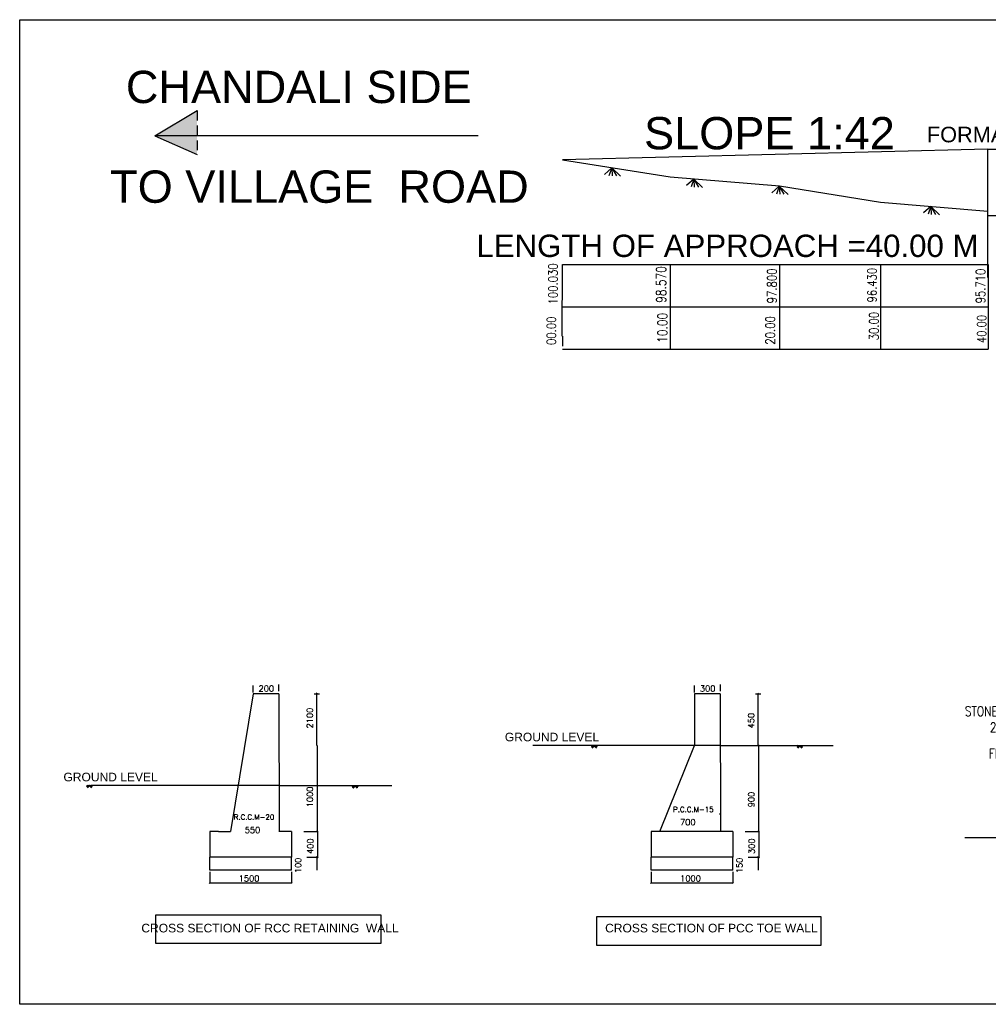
# Model space of a CAD drawing. Header units: metres. Extents: x 3990 to 4884, y 1216 to 1531.
# Tile 1 of 4: x 3990 to 4299, y 1216 to 1531. Entities that reach past the tile are written whole.
import ezdxf
from ezdxf.enums import TextEntityAlignment as Align

# ---------------------------------------------------------------- set-up
doc = ezdxf.new("R2010")
doc.units = ezdxf.units.M
doc.linetypes.add('HIDDEN2', pattern=[4.7625, 3.175, -1.5875])
doc.layers.add('TEXT', color=7, linetype='Continuous')
doc.styles.add('200', font='romans.shx', dxfattribs={"width": 0.8, "height": 0.4})
doc.styles.add('ROMANS', font='romans.shx', dxfattribs={"width": 0.8, "height": 0.1})
doc.styles.get("Standard").update_dxf_attribs({"font": 'arial.ttf'})

# ---------------------------------------------------------------- blocks, each defined once
blk = doc.blocks.new('_Oblique')
at = {"color": 0, "linetype": 'ByBlock', "lineweight": -2}
blk.add_line((-0.5, -0.5), (0.5, 0.5), dxfattribs=at)

msp = doc.modelspace()

# ---------------------------------------------------------------- hatches: boundary and pattern name
at = {"linetype": 'HIDDEN2', "true_color": 0xcd6928}
h = msp.add_hatch(color=32, dxfattribs=at)
h.dxf.hatch_style = 1
h.paths.add_polyline_path([(4046.5894, 1501.6346), (4033.0984, 1493.511), (4046.5894, 1493.511)])
h.paths.add_polyline_path([(4046.5894, 1493.511), (4033.0984, 1493.511), (4046.5894, 1487.5607)])
h.paths.add_polyline_path([(4808.3662, 1479.0289), (4808.2187, 1473.7212), (4821.4589, 1473.6672)])
h.paths.add_polyline_path([(4821.4589, 1473.6672), (4808.2187, 1473.7212), (4808.0848, 1468.9056)])

# ---------------------------------------------------------------- linework, layer by layer
at = {"color": 32, "linetype": 'HIDDEN2', "true_color": 0xcd6928}
for p, q in [((4046.5894, 1501.6346), (4046.5894, 1487.5607)), ((4163.2898, 1429.5319), (4163.2898, 1425.4064))]:
    msp.add_line(p, q, dxfattribs=at)
at = {"color": 32, "true_color": 0xcd6928}
for p, q in [((4299.1761, 1489.2585), (4163.2898, 1485.9018)), ((4299.1761, 1448.2844), (4299.1761, 1489.2585)), ((4299.1761, 1489.2585), (4356.7517, 1489.2585)), ((4163.2898, 1485.9018), (4197.6392, 1480.4261)), ((4197.6392, 1480.4261), (4232.6104, 1477.5382)), ((4232.6104, 1477.5382), (4264.907, 1472.4)), ((4264.907, 1472.4), (4299.1761, 1469.5121)), ((4299.1761, 1448.2844), (4299.1761, 1469.5121)), ((4322.6013, 1468.0111), (4299.1761, 1468.0111)), ((4163.1857, 1429.5325), (4163.3128, 1452.4098)), ((4163.3128, 1452.4098), (4299.2699, 1452.4098)), ((4163.2898, 1425.4064), (4299.2699, 1425.4056)), ((4064.4794, 1315.3574), (4057.2942, 1271.3546)), ((4072.7165, 1315.3574), (4064.4794, 1315.3574)), ((4053.3792, 1271.3546), (4057.2942, 1271.3546))]:
    msp.add_line(p, q, dxfattribs=at)
for points in [[(3989.9097, 1530.65), (4883.2408, 1530.65), (4883.2408, 1216.1367), (3989.9097, 1216.1367)], [(4033.423, 1244.754), (4105.3048, 1244.754), (4105.3048, 1235.6112), (4033.423, 1235.6112)], [(4174.2761, 1244.1936), (4245.7989, 1244.1936), (4245.7989, 1234.8818), (4174.2761, 1234.8818)]]:
    msp.add_lwpolyline(points, close=True, dxfattribs=at)
at = {"layer": 'TEXT', "ltscale": 0.2}
for p, q in [((4179.0345, 1483.3312), (4176.7095, 1481.2435)), ((4179.0345, 1483.3312), (4178.1298, 1480.814)), ((4179.0345, 1483.3312), (4181.8316, 1480.6343)), ((4179.0345, 1483.3312), (4180.5259, 1480.7283)), ((4179.0345, 1483.3312), (4179.172, 1480.7705)), ((4205.2477, 1479.732), (4202.9226, 1477.6442)), ((4205.2477, 1479.732), (4204.3429, 1477.2148)), ((4205.2477, 1479.732), (4208.0447, 1477.0351)), ((4205.2477, 1479.732), (4206.739, 1477.1291)), ((4205.2477, 1479.732), (4205.3851, 1477.1713)), ((4232.5205, 1477.4772), (4230.1955, 1475.3894)), ((4232.5205, 1477.4772), (4231.6158, 1474.96)), ((4232.5205, 1477.4772), (4235.3176, 1474.7803)), ((4232.5205, 1477.4772), (4234.0118, 1474.8742)), ((4232.5205, 1477.4772), (4232.658, 1474.9165)), ((4280.9453, 1471.0121), (4278.6203, 1468.9243)), ((4280.9453, 1471.0121), (4280.0406, 1468.4949)), ((4280.9453, 1471.0121), (4283.7424, 1468.3152)), ((4280.9453, 1471.0121), (4282.4366, 1468.4092)), ((4280.9453, 1471.0121), (4281.0828, 1468.4514)), ((4331.0055, 1269.3017), (4291.7717, 1269.3017)), ((4050.629, 1258.4288), (4050.629, 1254.8008)), ((4076.7557, 1258.4288), (4076.7557, 1254.8008)), ((4191.6138, 1258.4288), (4191.6138, 1254.8008)), ((4217.7405, 1258.4288), (4217.7405, 1254.8008)), ((4050.629, 1254.9383), (4076.7557, 1254.9383)), ((4191.6138, 1254.9383), (4217.7405, 1254.9383))]:
    msp.add_line(p, q, dxfattribs=at)
at = {"layer": 'TEXT'}
for p, q in [((4197.6392, 1452.4098), (4197.6392, 1425.4062)), ((4232.6104, 1452.4098), (4232.6104, 1425.406)), ((4264.907, 1452.4098), (4264.907, 1425.4058)), ((4299.2699, 1452.4098), (4299.2699, 1425.4056)), ((4064.4794, 1315.7267), (4064.4794, 1318.0082)), ((4072.7251, 1316.1377), (4072.7251, 1318.256)), ((4205.4642, 1315.7267), (4205.4642, 1318.0082)), ((4213.7098, 1316.1377), (4213.7098, 1318.256)), ((4083.9162, 1315.3574), (4085.6521, 1315.3574)), ((4084.8513, 1298.8565), (4084.8513, 1315.3574)), ((4224.901, 1315.3574), (4226.6368, 1315.3574)), ((4225.8361, 1298.8565), (4225.8361, 1315.3574)), ((4084.8969, 1298.8565), (4084.8969, 1271.3546)), ((4172.5327, 1298.467), (4172.9112, 1298.8455)), ((4172.5709, 1298.3107), (4173.0917, 1298.8315)), ((4172.6294, 1298.1747), (4173.2721, 1298.8174)), ((4172.7044, 1298.0553), (4173.4526, 1298.8034)), ((4172.7945, 1297.9508), (4173.4526, 1298.6089)), ((4174.2007, 1298.0553), (4173.4526, 1298.8034)), ((4174.1107, 1297.9508), (4173.4526, 1298.6089)), ((4174.2758, 1298.1747), (4173.6635, 1298.787)), ((4174.3342, 1298.3107), (4173.8744, 1298.7706)), ((4174.3724, 1298.467), (4174.0853, 1298.7541)), ((4214.1653, 1298.8565), (4225.9736, 1298.8565)), ((4214.1653, 1298.8565), (4226.0191, 1298.8565)), ((4225.8816, 1298.8565), (4225.8816, 1271.3546)), ((4238.1739, 1298.485), (4238.5524, 1298.8634)), ((4238.2121, 1298.3287), (4238.7329, 1298.8494)), ((4238.2706, 1298.1927), (4238.9133, 1298.8354)), ((4238.3456, 1298.0733), (4239.0938, 1298.8214)), ((4238.4357, 1297.9688), (4239.0938, 1298.6269)), ((4239.8419, 1298.0733), (4239.0938, 1298.8214)), ((4239.7519, 1297.9688), (4239.0938, 1298.6269)), ((4239.917, 1298.1927), (4239.3047, 1298.805)), ((4239.9754, 1298.3287), (4239.5156, 1298.7885)), ((4240.0136, 1298.485), (4239.7265, 1298.7721)), ((4011.2686, 1285.7944), (4011.6471, 1286.1729)), ((4011.3068, 1285.6381), (4011.8275, 1286.1589)), ((4011.3652, 1285.5021), (4012.008, 1286.1449)), ((4011.4403, 1285.3827), (4012.1884, 1286.1309)), ((4011.5303, 1285.2783), (4012.1884, 1285.9364)), ((4012.9366, 1285.3827), (4012.1884, 1286.1309)), ((4012.8465, 1285.2783), (4012.1884, 1285.9364)), ((4013.0116, 1285.5021), (4012.3993, 1286.1144)), ((4013.0701, 1285.6381), (4012.6102, 1286.098)), ((4013.1083, 1285.7944), (4012.8211, 1286.0815)), ((4073.1805, 1286.0815), (4085.0344, 1286.0815)), ((4096.1538, 1285.641), (4096.5323, 1286.0195)), ((4096.192, 1285.4848), (4096.7128, 1286.0055)), ((4096.2505, 1285.3487), (4096.8932, 1285.9915)), ((4096.3255, 1285.2293), (4097.0737, 1285.9775)), ((4096.4155, 1285.1249), (4097.0737, 1285.783)), ((4097.8218, 1285.2293), (4097.0737, 1285.9775)), ((4097.7318, 1285.1249), (4097.0737, 1285.783)), ((4097.8969, 1285.3487), (4097.2846, 1285.9611)), ((4097.9553, 1285.4848), (4097.4955, 1285.9446)), ((4097.9935, 1285.641), (4097.7064, 1285.9281)), ((4076.7557, 1271.3546), (4072.6305, 1271.3546)), ((4076.7557, 1271.3546), (4076.7557, 1263.1041)), ((4080.6367, 1271.3546), (4085.0344, 1271.3546)), ((4082.6529, 1271.3546), (4085.1532, 1271.3546)), ((4085.0157, 1271.3546), (4085.0157, 1263.1041)), ((4217.7405, 1271.3546), (4213.6152, 1271.3546)), ((4217.7405, 1271.3546), (4217.7405, 1263.1041)), ((4221.6215, 1271.3546), (4226.0191, 1271.3546)), ((4223.6377, 1271.3546), (4226.1379, 1271.3546)), ((4226.0004, 1271.3546), (4226.0004, 1263.1041)), ((4076.7557, 1263.1041), (4050.629, 1263.1041)), ((4076.7557, 1258.9788), (4076.7557, 1263.1041)), ((4081.6448, 1263.1041), (4085.1532, 1263.1041)), ((4081.6448, 1263.1041), (4084.9266, 1263.1041)), ((4084.7891, 1263.1041), (4084.7891, 1258.9788)), ((4217.7405, 1263.1041), (4191.6138, 1263.1041)), ((4217.7405, 1258.9788), (4217.7405, 1263.1041)), ((4222.6296, 1263.1041), (4226.1379, 1263.1041)), ((4222.6296, 1263.1041), (4225.9114, 1263.1041)), ((4225.7739, 1263.1041), (4225.7739, 1258.9788))]:
    msp.add_line(p, q, dxfattribs=at)
at = {"layer": 'TEXT', "linetype": 'Continuous', "ltscale": 0.2}
msp.add_line((4163.2898, 1438.9081), (4299.2699, 1438.9081), dxfattribs=at)
at = {"layer": 'TEXT'}
for points in [[(4136.3546, 1493.511), (4033.0984, 1493.511), (4046.5894, 1501.6346)], [(4033.0984, 1493.511), (4046.5894, 1487.5607)], [(4072.7165, 1315.3574), (4072.7449, 1271.3546)], [(4213.7013, 1315.3574), (4205.4507, 1315.3574), (4205.4507, 1298.8565)], [(4213.7013, 1315.3574), (4213.7297, 1271.3546)], [(4213.6152, 1298.8565), (4153.8059, 1298.8565)], [(4213.6152, 1271.3546), (4194.3639, 1271.3546), (4205.4507, 1298.8565)], [(4213.6152, 1298.8565), (4213.6152, 1298.8565), (4249.7212, 1298.8565)], [(4072.6305, 1286.0815), (4012.8211, 1286.0815)], [(4072.6305, 1286.0815), (4072.6305, 1286.0815), (4108.7364, 1286.0815)], [(4053.3792, 1271.3546), (4050.629, 1271.3546), (4050.629, 1263.1041)], [(4194.3639, 1271.3546), (4191.6138, 1271.3546), (4191.6138, 1263.1041)], [(4076.7557, 1258.9788), (4050.629, 1258.9788), (4050.629, 1263.1041)], [(4217.7405, 1258.9788), (4191.6138, 1258.9788), (4191.6138, 1263.1041)]]:
    msp.add_lwpolyline(points, dxfattribs=at)

# ---------------------------------------------------------------- block references
at = {"layer": 'TEXT', "xscale": 0.4125276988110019, "yscale": 0.4125276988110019, "zscale": 0.4125276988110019}
for p, rotation in [((4084.8513, 1315.3574), 90), ((4225.8361, 1315.3574), 90), ((4225.8361, 1298.8565), 270), ((4225.8816, 1298.8565), 90), ((4084.8969, 1271.3546), 270), ((4085.0157, 1271.3546), 90), ((4225.8816, 1271.3546), 270), ((4226.0004, 1271.3546), 90), ((4084.7891, 1263.1041), 90), ((4085.0157, 1263.1041), 270), ((4225.7739, 1263.1041), 90), ((4226.0004, 1263.1041), 270)]:
    msp.add_blockref('_Oblique', p, dxfattribs=dict(at, rotation=rotation))
msp.add_blockref('_Oblique', (4213.6152, 1277.031), dxfattribs=at)
at = {"layer": 'TEXT', "ltscale": 0.2, "xscale": 0.4125276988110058, "yscale": 0.4125276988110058, "zscale": 0.4125276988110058, "rotation": 180}
for p in [(4050.629, 1254.9383), (4191.6138, 1254.9383)]:
    msp.add_blockref('_Oblique', p, dxfattribs=at)
at = {"layer": 'TEXT', "ltscale": 0.2, "xscale": 0.4125276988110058, "yscale": 0.4125276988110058, "zscale": 0.4125276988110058}
for p in [(4076.7557, 1254.9383), (4217.7405, 1254.9383)]:
    msp.add_blockref('_Oblique', p, dxfattribs=at)

# ---------------------------------------------------------------- texts
at = {"style": 'ROMANS'}
for s, height, p in [('200', 1.92513, (4066.2052, 1316.0319)), ('300', 1.92513, (4207.1899, 1316.0319)), ('P.C.C.M-15', 1.65011, (4198.6178, 1277.546)), ('R.C.C.M-20', 1.65011, (4058.2718, 1275.1211)), ('700', 1.92513, (4200.8361, 1273.3532)), ('550', 1.92513, (4061.7953, 1270.84)), ('1500', 1.92513, (4059.8839, 1255.372)), ('1000', 1.92513, (4200.8687, 1255.372))]:
    msp.add_text(s, height=height, dxfattribs=at).set_placement(p)
for s, p in [('2100', (4083.5311, 1304.2686)), ('450', (4224.5158, 1304.2686)), ('1000', (4083.5766, 1279.0677)), ('900', (4224.5614, 1279.0677)), ('400', (4083.6954, 1264.1428)), ('300', (4224.6802, 1264.1428)), ('100', (4079.7959, 1258.0296)), ('150', (4220.7806, 1258.0296))]:
    msp.add_text(s, height=1.92513, rotation=90, dxfattribs=at).set_placement(p)
at = {"char_height": 3.093958, "attachment_point": 5, "style": '200'}
for s, insert, width in [('STONE BLOCK PITCHING (200 X 200 X 200 mm Avg )', (4318.2319, 1306.6506), 57.488179), ('FILTER MEDIA 100MM THICK', (4322.4085, 1296.2335), 57.220737)]:
    msp.add_mtext(s, dxfattribs=dict(at, insert=insert, width=width))
at = {"layer": 'TEXT'}
for s, p in [('CHANDALI SIDE', (4134.3059, 1504.0157)), ('TO VILLAGE  ROAD', (4152.5022, 1472.1667))]:
    msp.add_text(s, height=10.314542, dxfattribs=at).set_placement(p, align=Align.RIGHT)
at = {"layer": 'TEXT', "style": 'ROMANS', "width": 0.8}
for s, height, p in [('100.030', 2.95004, (4162.6204, 1452.815)), ('98.570', 3.10589, (4197.2916, 1451.9027)), ('97.800', 2.95907, (4232.562, 1451.2)), ('96.430', 2.93646, (4264.4937, 1451.3896)), ('95.710', 2.93731, (4299.1583, 1451.1146)), ('00.00', 2.95004, (4162.0767, 1435.8349)), ('10.00', 3.10589, (4197.6871, 1437.0409)), ('20.00', 2.95907, (4232.0182, 1435.9798)), ('30.00', 2.93646, (4265.1089, 1437.3024)), ('40.00', 2.93731, (4299.512, 1436.3817))]:
    msp.add_text(s, height=height, rotation=90, dxfattribs=at).set_placement(p, align=Align.BOTTOM_RIGHT)
at = {"layer": 'TEXT', "attachment_point": 1}
for s, insert, char_height in [('SLOPE 1:42 ', (4189.339, 1499.556), 10.314542), ('FORMATION LEVEL R.L.100.975M', (4279.6683, 1496.4538), 4.971685)]:
    msp.add_mtext(s, dxfattribs=dict(at, insert=insert, char_height=char_height))
at = {"layer": 'TEXT', "attachment_point": 5}
for s, insert, char_height, width in [('\\A1;LENGTH OF APPROACH =40.00 M', (4215.9829, 1458.366), 7.136922, 201.914474), ('\\A1;GROUND LEVEL', (4159.9253, 1301.4922), 2.750185, 77.806948), ('\\A1;GROUND LEVEL', (4018.9406, 1288.7172), 2.750185, 77.806948), ('\\A1;CROSS SECTION OF RCC RETAINING  WALL  ', (4069.8621, 1240.4592), 2.750185, 77.806948), ('\\A1;CROSS SECTION OF PCC TOE WALL  ', (4210.8469, 1240.4592), 2.750185, 77.806948)]:
    msp.add_mtext(s, dxfattribs=dict(at, insert=insert, char_height=char_height, width=width))

doc.saveas('drawing.dxf')
